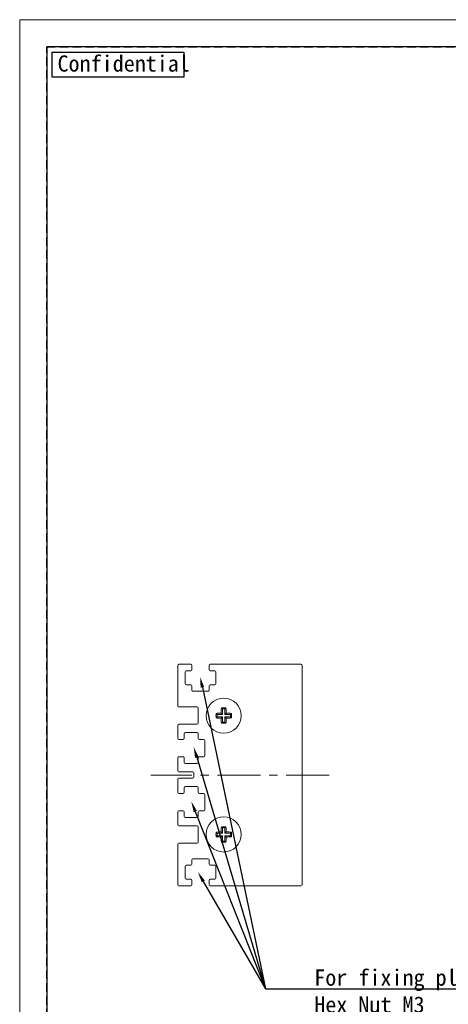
# Model space of a CAD drawing. Header units: millimetres. Extents: x -201 to 202, y 143 to 428.
# Tile 2 of 14: x -201 to -122, y 245 to 428. Entities that reach past the tile are written whole.
import ezdxf
from ezdxf import colors
from ezdxf.entities.mleader import LeaderData, LeaderLine
from ezdxf.math import Vec2, Vec3

# ---------------------------------------------------------------- set-up
doc = ezdxf.new("R2010")
doc.units = ezdxf.units.MM
doc.header["$LTSCALE"] = 0.25
doc.linetypes.add('CENTER', pattern=[50.8, 31.75, -6.35, 6.35, -6.35])
doc.linetypes.add('HIDDEN', pattern=[9.525, 6.35, -3.175])
for name, color, linetype, lineweight in [('CENTER', 1, 'CENTER', 9), ('DIMENSION', 6, 'Continuous', 9), ('MXB8146', 7, 'Continuous', 20), ('SIDE PLATE', 7, 'Continuous', 20)]:
    doc.layers.add(name, color=color, linetype=linetype, lineweight=lineweight)
doc.layers.add('EMPTY LINE', color=252, linetype='Continuous', lineweight=0, plot=False)
doc.layers.add('FORM', color=7, linetype='Continuous')
doc.styles.add('VS Standard', font='msgothic.ttc', dxfattribs={"height": 3})

msp = doc.modelspace()

# ---------------------------------------------------------------- linework, layer by layer
at = {"layer": 'CENTER'}
msp.add_line((-144.263, 287.898), (-177.263, 287.898), dxfattribs=at)
at = {"layer": 'EMPTY LINE'}
for p, q in [((-201.5, 427.75), (-201.5, 142.75)), ((201.5, 427.75), (-201.5, 427.75))]:
    msp.add_line(p, q, dxfattribs=at)
at = {"layer": 'FORM', "linetype": 'HIDDEN'}
msp.add_lwpolyline([(-196.5, 422.75), (196.5, 422.75), (196.5, 147.75), (-196.5, 147.75)], close=True, dxfattribs=at)
at = {"layer": 'FORM'}
msp.add_lwpolyline([(-196.5, 422.75), (-196.5, 147.75), (-78.5, 147.75), (-78.5, 159.75), (16.5, 159.75), (16.5, 177.25), (196.5, 177.25), (196.5, 422.75), (-196.5, 422.75)], close=True, dxfattribs=at)
at = {"layer": 'FORM', "lineweight": 30}
msp.add_lwpolyline([(-195.5, 421.75), (-171.109, 421.75), (-171.109, 417.088), (-195.5, 417.088)], close=True, dxfattribs=at)
at = {"layer": 'MXB8146'}
for p, q in [((-164.995, 299.13), (-165.179, 299.314)), ((-163.995, 299.13), (-164.995, 299.13)), ((-164.995, 299.13), (-164.995, 298.666)), ((-163.995, 299.13), (-164.246, 299.381)), ((-163.995, 300.13), (-164.179, 300.314)), ((-163.995, 300.13), (-163.995, 299.13)), ((-163.531, 300.13), (-163.995, 300.13)), ((-163.531, 300.13), (-163.347, 300.314)), ((-163.531, 299.13), (-163.531, 300.13)), ((-163.531, 299.13), (-163.28, 299.381)), ((-162.531, 299.13), (-163.531, 299.13)), ((-162.531, 299.13), (-162.347, 299.314)), ((-162.531, 298.666), (-162.531, 299.13)), ((-164.995, 298.666), (-165.179, 298.482)), ((-164.995, 298.666), (-163.995, 298.666)), ((-163.995, 298.666), (-164.246, 298.415)), ((-163.995, 297.666), (-164.179, 297.482)), ((-163.995, 298.666), (-163.995, 297.666)), ((-163.995, 297.666), (-163.531, 297.666)), ((-163.531, 298.666), (-163.28, 298.415)), ((-163.531, 298.666), (-162.531, 298.666)), ((-163.531, 297.666), (-163.531, 298.666)), ((-163.531, 297.666), (-163.347, 297.482)), ((-162.531, 298.666), (-162.347, 298.482)), ((-164.995, 277.13), (-165.179, 277.314)), ((-163.995, 277.13), (-164.995, 277.13)), ((-164.995, 277.13), (-164.995, 276.666)), ((-163.995, 277.13), (-164.246, 277.381)), ((-163.995, 278.13), (-164.179, 278.314)), ((-163.995, 278.13), (-163.995, 277.13)), ((-163.531, 278.13), (-163.995, 278.13)), ((-163.531, 278.13), (-163.347, 278.314)), ((-163.531, 277.13), (-163.531, 278.13)), ((-163.531, 277.13), (-163.28, 277.381)), ((-162.531, 277.13), (-163.531, 277.13)), ((-162.531, 277.13), (-162.347, 277.314)), ((-162.531, 276.666), (-162.531, 277.13)), ((-164.995, 276.666), (-165.179, 276.482)), ((-164.995, 276.666), (-163.995, 276.666)), ((-163.995, 276.666), (-164.246, 276.415)), ((-163.995, 275.666), (-164.179, 275.482)), ((-163.995, 276.666), (-163.995, 275.666)), ((-163.995, 275.666), (-163.531, 275.666)), ((-163.531, 276.666), (-163.28, 276.415)), ((-163.531, 276.666), (-162.531, 276.666)), ((-163.531, 275.666), (-163.531, 276.666)), ((-163.531, 275.666), (-163.347, 275.482)), ((-162.531, 276.666), (-162.347, 276.482))]:
    msp.add_line(p, q, dxfattribs=at)
for centre in [(-163.763, 298.898), (-163.763, 276.898)]:
    msp.add_circle(centre, 3.25, dxfattribs=at)
for centre, radius, start, end in [((-151.307, 298.898), 13.879, 178.28146, 181.71854), ((-163.823, 286.85), 12.538, 91.93448, 96.21227), ((-151.715, 298.957), 12.538, 173.78773, 178.06552), ((-163.763, 286.442), 13.879, 88.28146, 91.71854), ((-175.811, 298.957), 12.538, 1.93448, 6.21227), ((-163.704, 286.85), 12.538, 83.78773, 88.06552), ((-176.219, 298.898), 13.879, 358.28146, 1.71854), ((-163.823, 310.946), 12.538, 263.78773, 268.06552), ((-151.715, 298.838), 12.538, 181.93448, 186.21227), ((-163.763, 311.354), 13.879, 268.28146, 271.71854), ((-175.811, 298.838), 12.538, 353.78773, 358.06552), ((-163.704, 310.946), 12.538, 271.93448, 276.21227), ((-151.307, 276.898), 13.879, 178.28146, 181.71854), ((-163.823, 264.85), 12.538, 91.93448, 96.21227), ((-151.715, 276.957), 12.538, 173.78773, 178.06552), ((-163.763, 264.442), 13.879, 88.28146, 91.71854), ((-175.811, 276.957), 12.538, 1.93448, 6.21227), ((-163.704, 264.85), 12.538, 83.78773, 88.06552), ((-176.219, 276.898), 13.879, 358.28146, 1.71854), ((-163.823, 288.946), 12.538, 263.78773, 268.06552), ((-151.715, 276.838), 12.538, 181.93448, 186.21227), ((-163.763, 289.354), 13.879, 268.28146, 271.71854), ((-175.811, 276.838), 12.538, 353.78773, 358.06552), ((-163.704, 288.946), 12.538, 271.93448, 276.21227)]:
    msp.add_arc(centre, radius, start, end, dxfattribs=at)
at = {"layer": 'SIDE PLATE'}
for p, q in [((-172.263, 300.698), (-172.263, 308.198)), ((-172.063, 308.398), (-169.863, 308.398)), ((-169.663, 308.198), (-169.663, 307.398)), ((-166.463, 307.398), (-166.463, 308.198)), ((-166.263, 308.398), (-149.463, 308.398)), ((-149.263, 308.198), (-149.263, 267.598)), ((-170.913, 306.998), (-170.913, 304.798)), ((-169.863, 307.198), (-170.713, 307.198)), ((-165.413, 307.198), (-166.263, 307.198)), ((-165.213, 304.798), (-165.213, 306.998)), ((-170.713, 304.598), (-169.863, 304.598)), ((-166.263, 304.598), (-165.413, 304.598)), ((-169.663, 304.398), (-169.663, 303.598)), ((-169.463, 303.398), (-166.663, 303.398)), ((-166.463, 303.598), (-166.463, 304.398)), ((-168.663, 300.498), (-172.063, 300.498)), ((-168.463, 297.498), (-168.463, 300.298)), ((-172.063, 297.298), (-168.663, 297.298)), ((-172.263, 294.698), (-172.263, 297.098)), ((-171.063, 295.548), (-171.063, 294.698)), ((-168.663, 295.748), (-170.863, 295.748)), ((-168.463, 294.698), (-168.463, 295.548)), ((-171.263, 294.498), (-172.063, 294.498)), ((-167.463, 294.498), (-168.263, 294.498)), ((-167.263, 291.498), (-167.263, 294.298)), ((-172.263, 288.698), (-172.263, 291.098)), ((-172.063, 291.298), (-171.263, 291.298)), ((-171.063, 291.098), (-171.063, 290.248)), ((-170.863, 290.048), (-168.663, 290.048)), ((-168.463, 290.248), (-168.463, 291.098)), ((-168.263, 291.298), (-167.463, 291.298)), ((-169.463, 288.498), (-172.063, 288.498)), ((-169.263, 287.498), (-169.263, 288.298)), ((-172.263, 284.698), (-172.263, 287.098)), ((-172.063, 287.298), (-169.463, 287.298)), ((-171.263, 284.498), (-172.063, 284.498)), ((-171.063, 285.548), (-171.063, 284.698)), ((-168.663, 285.748), (-170.863, 285.748)), ((-168.463, 284.698), (-168.463, 285.548)), ((-167.463, 284.498), (-168.263, 284.498)), ((-167.263, 281.498), (-167.263, 284.298)), ((-172.263, 278.698), (-172.263, 281.098)), ((-172.063, 281.298), (-171.263, 281.298)), ((-171.063, 281.098), (-171.063, 280.248)), ((-168.463, 280.248), (-168.463, 281.098)), ((-168.263, 281.298), (-167.463, 281.298)), ((-170.863, 280.048), (-168.663, 280.048)), ((-168.663, 278.498), (-172.063, 278.498)), ((-168.463, 275.498), (-168.463, 278.298)), ((-172.063, 275.298), (-168.663, 275.298)), ((-172.263, 267.598), (-172.263, 275.098)), ((-169.663, 272.198), (-169.663, 271.398)), ((-166.663, 272.398), (-169.463, 272.398)), ((-166.463, 271.398), (-166.463, 272.198)), ((-170.913, 270.998), (-170.913, 268.798)), ((-169.863, 271.198), (-170.713, 271.198)), ((-165.413, 271.198), (-166.263, 271.198)), ((-165.213, 268.798), (-165.213, 270.998)), ((-170.713, 268.598), (-169.863, 268.598)), ((-169.663, 268.398), (-169.663, 267.598)), ((-166.463, 267.598), (-166.463, 268.398)), ((-166.263, 268.598), (-165.413, 268.598)), ((-169.863, 267.398), (-172.063, 267.398)), ((-149.463, 267.398), (-166.263, 267.398))]:
    msp.add_line(p, q, dxfattribs=at)
for centre, start, end in [((-172.063, 308.198), 90, 180), ((-169.863, 308.198), 0, 90), ((-166.263, 308.198), 90, 180), ((-149.463, 308.198), 0, 90), ((-170.713, 306.998), 90, 180), ((-169.863, 307.398), 270, 0), ((-166.263, 307.398), 180, 270), ((-165.413, 306.998), 0, 90), ((-170.713, 304.798), 180, 270), ((-169.863, 304.398), 0, 90), ((-166.263, 304.398), 90, 180), ((-165.413, 304.798), 270, 0), ((-169.463, 303.598), 180, 270), ((-166.663, 303.598), 270, 0), ((-172.063, 300.698), 180, 270), ((-168.663, 300.298), 0, 90), ((-172.063, 297.098), 90, 180), ((-168.663, 297.498), 270, 0), ((-170.863, 295.548), 90, 180), ((-168.663, 295.548), 0, 90), ((-172.063, 294.698), 180, 270), ((-171.263, 294.698), 270, 0), ((-168.263, 294.698), 180, 270), ((-167.463, 294.298), 0, 90), ((-172.063, 291.098), 90, 180), ((-171.263, 291.098), 0, 90), ((-170.863, 290.248), 180, 270), ((-168.663, 290.248), 270, 0), ((-168.263, 291.098), 90, 180), ((-167.463, 291.498), 270, 0), ((-172.063, 288.698), 180, 270), ((-169.463, 288.298), 0, 90), ((-172.063, 287.098), 90, 180), ((-169.463, 287.498), 270, 0), ((-172.063, 284.698), 180, 270), ((-171.263, 284.698), 270, 0), ((-170.863, 285.548), 90, 180), ((-168.663, 285.548), 0, 90), ((-168.263, 284.698), 180, 270), ((-167.463, 284.298), 0, 90), ((-172.063, 281.098), 90, 180), ((-171.263, 281.098), 0, 90), ((-168.263, 281.098), 90, 180), ((-167.463, 281.498), 270, 0), ((-170.863, 280.248), 180, 270), ((-168.663, 280.248), 270, 0), ((-172.063, 278.698), 180, 270), ((-168.663, 278.298), 0, 90), ((-172.063, 275.098), 90, 180), ((-168.663, 275.498), 270, 0), ((-169.463, 272.198), 90, 180), ((-166.663, 272.198), 0, 90), ((-170.713, 270.998), 90, 180), ((-169.863, 271.398), 270, 0), ((-166.263, 271.398), 180, 270), ((-165.413, 270.998), 0, 90), ((-170.713, 268.798), 180, 270), ((-169.863, 268.398), 0, 90), ((-166.263, 268.398), 90, 180), ((-165.413, 268.798), 270, 0), ((-172.063, 267.598), 180, 270), ((-169.863, 267.598), 270, 0), ((-166.263, 267.598), 180, 270), ((-149.463, 267.598), 270, 0)]:
    msp.add_arc(centre, 0.2, start, end, dxfattribs=at)

# ---------------------------------------------------------------- texts
at = {"layer": 'FORM', "lineweight": 30, "insert": (-194.506, 421.139), "char_height": 3, "attachment_point": 1, "style": 'VS Standard'}
msp.add_mtext_dynamic_manual_height_columns('Confidential', width=3, gutter_width=15, heights=[0], dxfattribs=at)

# ---------------------------------------------------------------- leaders
at = {"layer": 'DIMENSION'}
ml = msp.add_multileader_mtext('Standard', dxfattribs=at)
ml.set_content('', style='VS Standard')
ml.set_leader_properties()
ml.build(insert=Vec2(0, 0))
ml.multileader.update_dxf_attribs({"text_left_attachment_type": 6, "text_right_attachment_type": 6, "dogleg_length": 1, "arrow_head_size": 2})
ctx = ml.context
ctx.base_point, ctx.char_height, ctx.arrow_head_size, ctx.landing_gap_size, ctx.plane_origin = Vec3(-153.214, 258.125), 3, 2, 1, Vec3(-213.604, 172.625)
ctx.left_attachment, ctx.right_attachment = 6, 6
notes = []
notes.append((ctx, [(0, (1, 1, 0), (-156.007, 248.299), (1, 0), 1, [(0, [(-168.121, 306.095)], 0, [])])]))
ctx.mtext.insert = Vec3(-154.007, 251.899)
ml = msp.add_multileader_mtext('Standard', dxfattribs=at)
ml.set_content('', style='VS Standard')
ml.set_leader_properties()
ml.build(insert=Vec2(0, 0))
ml.multileader.update_dxf_attribs({"text_left_attachment_type": 6, "text_right_attachment_type": 6, "dogleg_length": 1, "arrow_head_size": 2})
ctx = ml.context
ctx.base_point, ctx.char_height, ctx.arrow_head_size, ctx.landing_gap_size, ctx.plane_origin = Vec3(-153.214, 258.125), 3, 2, 1, Vec3(-198.896, 166.635)
ctx.left_attachment, ctx.right_attachment = 6, 6
notes.append((ctx, [(0, (1, 1, 0), (-156.007, 248.299), (1, 0), 1, [(0, [(-169.302, 293.097)], 0, [])])]))
ctx.mtext.insert = Vec3(-154.007, 251.899)
ml = msp.add_multileader_mtext('Standard', dxfattribs=at)
ml.set_content('', style='VS Standard')
ml.set_leader_properties()
ml.build(insert=Vec2(0, 0))
ml.multileader.update_dxf_attribs({"text_left_attachment_type": 6, "text_right_attachment_type": 6, "dogleg_length": 1, "arrow_head_size": 2})
ctx = ml.context
ctx.base_point, ctx.char_height, ctx.arrow_head_size, ctx.landing_gap_size, ctx.plane_origin = Vec3(-153.214, 258.125), 3, 2, 1, Vec3(-197.646, 161.534)
ctx.left_attachment, ctx.right_attachment = 6, 6
notes.append((ctx, [(0, (1, 1, 0), (-156.007, 248.299), (1, 0), 1, [(0, [(-169.752, 282.995)], 0, [])])]))
ctx.mtext.insert = Vec3(-154.007, 251.899)
ml = msp.add_multileader_mtext('Standard', dxfattribs=at)
ml.set_content('For fixing please insert\\PHex Nut M3', style='VS Standard')
ml.set_leader_properties()
ml.build(insert=Vec2(0, 0))
ml.multileader.update_dxf_attribs({"text_left_attachment_type": 6, "text_right_attachment_type": 6, "dogleg_length": 1, "arrow_head_size": 2})
ctx = ml.context
ctx.base_point, ctx.char_height, ctx.arrow_head_size, ctx.landing_gap_size, ctx.plane_origin = Vec3(-148.007, 248.299), 3, 2, 1, Vec3(-201.445, 99.98)
ctx.left_attachment, ctx.right_attachment = 6, 6
notes.append((ctx, [(0, (1, 1, 0), (-156.007, 248.299), (1, 0), 8, [(0, [(-168.54, 269.945)], 0, [])])]))
ctx.mtext.insert = Vec3(-147.007, 251.899)
for ctx, leaders in notes:
    for number, flags, end, landing, length, lines in leaders:
        leader = LeaderData()
        leader.index, (leader.has_last_leader_line, leader.has_dogleg_vector, leader.attachment_direction) = number, flags
        leader.last_leader_point, leader.dogleg_vector, leader.dogleg_length = Vec3(end), Vec3(landing), length
        for number, points, colour, breaks in lines:
            line = LeaderLine()
            line.index, line.vertices, line.color, line.breaks = number, Vec3.list(points), colors.encode_raw_color(colour), breaks
            leader.lines.append(line)
        ctx.leaders.append(leader)

doc.saveas('drawing.dxf')
